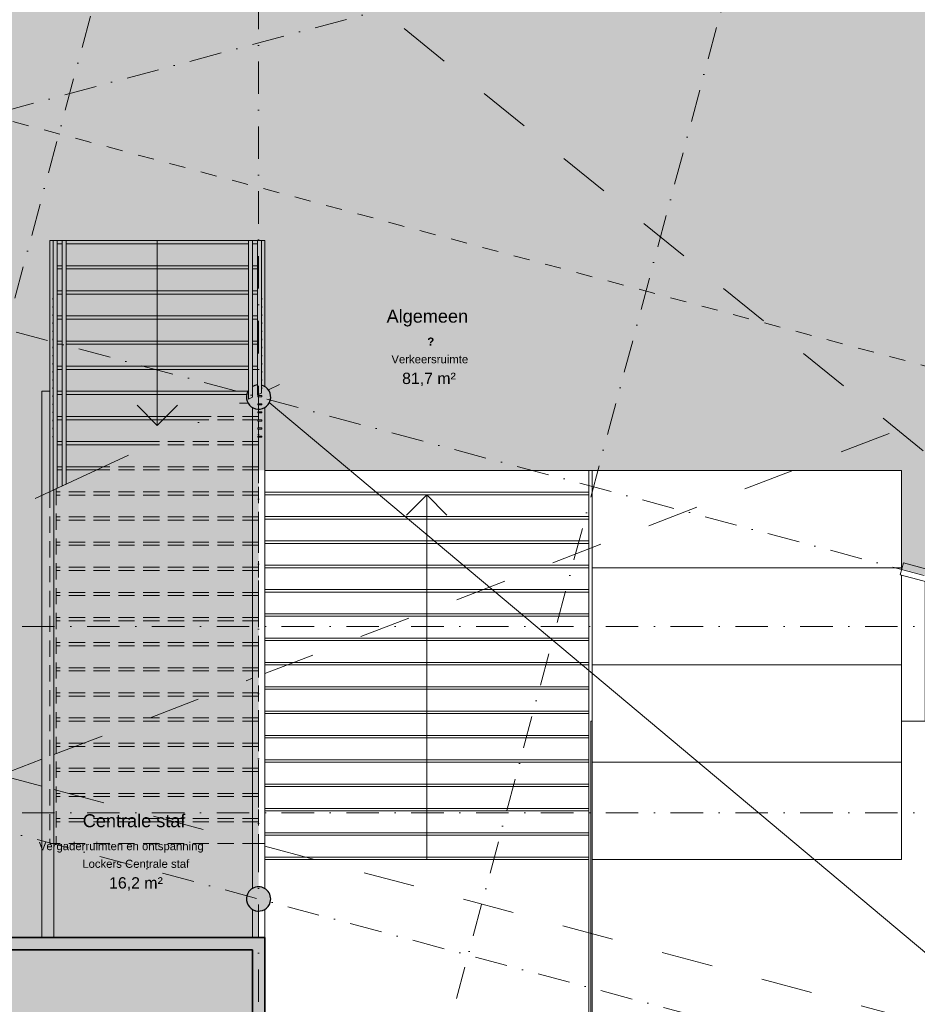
# Model space of a CAD drawing. Header units: millimetres. Extents: x -2530 to 151695, y -8763 to 71774.
# Tile 91 of 217: x 74343 to 85420, y 26339 to 38487. Entities that reach past the tile are written whole.
import ezdxf

# ---------------------------------------------------------------- set-up
doc = ezdxf.new("R2010")
doc.units = ezdxf.units.MM
for name, pattern in [('Dash', [1270, 635, -635]), ('Dash dot', [3175, 1270, -952.5, 0, -952.5]), ('dash fine', [306, 200, -106]), ('Hidden', [400, 200, -200]), ('RR_Level', [800, 400, -200, 0, -200])]:
    doc.linetypes.add(name, pattern=pattern)
for name, color, linetype, lineweight in [('A-AREA-____-IDEN', 2, 'Continuous', 13), ('A-AREA-____-OTLN', 32, 'Hidden', 13), ('A-AREA-____-PATT', 32, 'Continuous', 9), ('A-DETL-____-OTLN', 90, 'Continuous', 13), ('A-FLOR-____-OTLN', 192, 'Continuous', 18), ('A-FLOR-HRAL-MCUT', 11, 'Continuous', 13), ('A-FLOR-HRAL-OTLN', 11, 'Continuous', 13), ('A-WALL-____-MCUT', 113, 'Continuous', 35), ('A-WALL-____-OTLN', 113, 'Continuous', 18), ('A-WALL-____-PATT', 111, 'Continuous', 35), ('Q-CASE-____-OTLN', 31, 'Continuous', 13), ('S-COLS-____-MCUT', 52, 'Continuous', 25), ('S-COLS-____-OTLN', 52, 'Continuous', 18), ('S-GRID-____-OTLN', 1, 'Continuous', 9), ('S-STRS-____-MBND', 31, 'dash fine', 9), ('S-STRS-____-OTLN', 31, 'Continuous', 13)]:
    doc.layers.add(name, color=color, linetype=linetype, lineweight=lineweight)
doc.styles.add('Arial_1', font='arial.ttf', dxfattribs={"height": 100})
doc.styles.add('Arial_B', font='txt', dxfattribs={"height": 160})
doc.styles.add('Arial_B_1', font='txt', dxfattribs={"height": 100})
doc.styles.add('Arial_I', font='txt', dxfattribs={"height": 140})

# ---------------------------------------------------------------- blocks, each defined once
blk = doc.blocks.new('Railing - B0050 X D0010-V2-plot_V1 Copy 1')
at = {"layer": 'A-FLOR-HRAL-MCUT'}
for p, q in [((-20, 7.5), (-25, 7.5)), ((-25, 7.5), (-25, -7.5)), ((-25, -7.5), (-20, -7.5))]:
    blk.add_line(p, q, dxfattribs=at)
blk = doc.blocks.new('Railing - Railing-5674013-plot_V1 Copy 1')
at = {"layer": 'A-FLOR-HRAL-OTLN'}
for p, q in [((74757, 35762), (74807, 35762)), ((74757, 35762), (74757, 32683)), ((74807, 35762), (74807, 32706)), ((74867, 35762), (74917, 35762)), ((74867, 35762), (74867, 32734)), ((74917, 35762), (74917, 32757)), ((74757, 32683), (74807, 32706)), ((74757, 32683), (74807, 32706)), ((74757, 32683), (74807, 32706)), ((74867, 32734), (74917, 32757)), ((74867, 32734), (74917, 32757))]:
    blk.add_line(p, q, dxfattribs=at)
for p in [(74777, 35042), (74777, 34942), (74777, 34842), (74777, 34742), (74777, 34642), (74777, 34542), (74777, 34442), (74777, 34342), (74777, 34242), (74777, 34142), (74777, 34042), (74777, 33942), (74777, 33842), (74777, 33742), (74777, 33642), (74777, 33542), (74777, 33442), (74777, 33342)]:
    blk.add_blockref('Railing - B0050 X D0010-V2-plot_V1 Copy 1', p)
blk = doc.blocks.new('Railing - B0050 X D0010-V3-plot_V1 Copy 1')
at = {"layer": 'A-FLOR-HRAL-MCUT'}
for p, q in [((25, 7.5), (-25, 7.5)), ((-25, 7.5), (-25, -7.5)), ((25, -7.5), (25, 7.5)), ((-25, -7.5), (25, -7.5))]:
    blk.add_line(p, q, dxfattribs=at)
blk = doc.blocks.new('Railing - Railing-5674017-plot_V1 Copy 1')
at = {"layer": 'A-FLOR-HRAL-OTLN'}
for p, q in [((77166, 35762), (77216, 35762)), ((77166, 35762), (77166, 33806)), ((77216, 35762), (77216, 33830)), ((77276, 35762), (77326, 35762)), ((77276, 35762), (77276, 33857)), ((77326, 35762), (77326, 33881)), ((77166, 33806), (77216, 33830)), ((77166, 33806), (77216, 33830)), ((77276, 33857), (77326, 33881)), ((77276, 33857), (77326, 33881)), ((77276, 33857), (77326, 33881))]:
    blk.add_line(p, q, dxfattribs=at)
at = {"extrusion": (0, 0, -1), "zscale": -1}
for name, p in [('Railing - B0050 X D0010-V2-plot_V1 Copy 1', (-77306, 35042)), ('Railing - B0050 X D0010-V2-plot_V1 Copy 1', (-77306, 34942)), ('Railing - B0050 X D0010-V2-plot_V1 Copy 1', (-77306, 34842)), ('Railing - B0050 X D0010-V2-plot_V1 Copy 1', (-77306, 34742)), ('Railing - B0050 X D0010-V2-plot_V1 Copy 1', (-77306, 34642)), ('Railing - B0050 X D0010-V2-plot_V1 Copy 1', (-77306, 34542)), ('Railing - B0050 X D0010-V2-plot_V1 Copy 1', (-77306, 34442)), ('Railing - B0050 X D0010-V2-plot_V1 Copy 1', (-77306, 34342)), ('Railing - B0050 X D0010-V2-plot_V1 Copy 1', (-77306, 34242)), ('Railing - B0050 X D0010-V2-plot_V1 Copy 1', (-77306, 34142)), ('Railing - B0050 X D0010-V2-plot_V1 Copy 1', (-77306, 34042)), ('Railing - B0050 X D0010-V2-plot_V1 Copy 1', (-77306, 33942)), ('Railing - B0050 X D0010-V3-plot_V1 Copy 1', (-77306, 33842)), ('Railing - B0050 X D0010-V3-plot_V1 Copy 1', (-77306, 33742)), ('Railing - B0050 X D0010-V3-plot_V1 Copy 1', (-77306, 33642)), ('Railing - B0050 X D0010-V3-plot_V1 Copy 1', (-77306, 33542)), ('Railing - B0050 X D0010-V3-plot_V1 Copy 1', (-77306, 33442)), ('Railing - B0050 X D0010-V3-plot_V1 Copy 1', (-77306, 33342))]:
    blk.add_blockref(name, p, dxfattribs=at)
blk = doc.blocks.new('NLRS_28_SC_LIB_kolom rond_generiek_ISR - kolom beton_gen ONTWERP-6047542-plot_V1 Copy 1')
at = {"layer": 'S-COLS-____-OTLN', "lineweight": 25}
blk.add_hatch(color=256, dxfattribs=at).paths.add_polyline_path([(21, -148), (62, -136), (98, -113), (126, -81), (144, -42), (150, 0), (144, 42), (126, 81), (98, 113), (62, 136), (21, 148), (-21, 148), (-62, 136), (-98, 113), (-126, 81), (-144, 42), (-150, 0), (-144, -42), (-126, -81), (-98, -113), (-57, -138), (-21, -148), (17, -148)])
at = {"layer": 'S-COLS-____-MCUT'}
for start, end in [(360, 180), (180, 360)]:
    blk.add_arc((0, 0), 150, start, end, dxfattribs=at)
blk = doc.blocks.new('NLRS_28_SC_LIB_kolom rond_generiek_ISR - kolom beton_gen ONTWERP-V6-plot_V1 Copy 1')
at = {"layer": 'S-COLS-____-OTLN', "lineweight": 25}
h = blk.add_hatch(color=256, dxfattribs=at)
h.paths.add_polyline_path([(21, -148), (62, -136), (98, -113), (126, -81), (144, -42), (150, 0), (144, 42), (126, 81), (92, 117), (62, 136), (21, 148), (-4, 148), (3, 124), (8, 125), (10, 110), (7, 109), (20, 57), (-22, 22), (-53, 139), (-62, 136), (-98, 113), (-106, 104), (-73, -21), (-115, -54), (-142, 46), (-145, 35), (-150, 0), (-142, -46), (-126, -81), (-98, -113), (-62, -136), (-21, -148), (17, -148)])
h.paths.add_polyline_path([(25, -93), (15, -96), (11, -81), (59, -68), (63, -83), (55, -85)])
h.paths.add_polyline_path([(-11, 1), (-15, 15), (33, 28), (37, 14), (-1, 4)])
at = {"layer": 'S-COLS-____-MCUT'}
for start, end in [(110.9131, 135.4716), (360, 91.5188), (162.0217, 180), (180, 360)]:
    blk.add_arc((0, 0), 150, start, end, dxfattribs=at)
blk = doc.blocks.new('Tribune trap - Tribune trap-6513603-plot_V1 Copy 1')
at = {"layer": 'Q-CASE-____-OTLN'}
for p, q in [((85226, 32926), (81406, 32926)), ((81406, 32926), (81406, 31726)), ((85226, 31726), (85226, 32926)), ((81406, 31726), (85226, 31726)), ((81406, 31726), (81406, 30526)), ((85226, 31699), (85226, 31705)), ((85226, 30526), (85226, 31635)), ((85516, 31557), (85516, 30731)), ((87866, 30731), (85516, 30731)), ((85516, 30731), (85516, 29831)), ((81406, 30526), (85226, 30526)), ((81406, 30526), (81406, 29326)), ((85226, 29326), (85226, 30526)), ((88684, 23743), (88684, 29914)), ((89584, 23743), (89584, 29914)), ((81391, 29831), (81391, 23826)), ((81406, 29831), (81391, 29831)), ((85984, 29831), (85226, 29831)), ((85984, 25626), (85984, 29831)), ((86884, 29831), (85984, 29831)), ((86884, 24726), (86884, 29831)), ((87784, 29831), (86884, 29831)), ((87784, 23826), (87784, 29831)), ((81406, 29326), (85226, 29326)), ((81406, 29326), (81406, 28126)), ((85226, 28126), (85226, 29326)), ((81406, 28126), (85226, 28126)), ((81406, 28126), (81406, 25626)), ((81406, 25626), (85984, 25626)), ((81406, 25626), (81406, 24726)), ((81406, 24726), (86884, 24726)), ((81391, 23826), (87784, 23826)), ((81391, 23826), (81391, 22926)), ((81391, 22926), (81391, 22026)), ((81391, 22926), (87866, 22926)), ((81391, 22026), (87866, 22026))]:
    blk.add_line(p, q, dxfattribs=at)
for centre, radius, start, end in [((87866, 29914), 818, 360, 90), ((87866, 29914), 1718, 360, 19.759), ((87866, 23743), 1718, 270, 360), ((87866, 23743), 817, 270, 360)]:
    blk.add_arc(centre, radius, start, end, dxfattribs=at)

msp = doc.modelspace()

# ---------------------------------------------------------------- hatches: boundary and pattern name
at = {"layer": 'A-AREA-____-PATT', "transparency": 33554509}
for points in [[(97635.5108, 30967.6958), (98300, 30992.5264), (98300, 31075), (98500, 31075), (98500, 38200), (98350, 38200), (98350, 38683.1688), (93369.6917, 40017.6387), (93256.4588, 39595.0477), (92966.681, 39672.6934), (93079.914, 40095.2845), (88849.6498, 41228.7806), (88736.4168, 40806.1893), (88446.639, 40883.835), (88559.872, 41306.4263), (84193.9323, 42476.2766), (84080.6992, 42053.6851), (83790.9214, 42131.3308), (83904.1545, 42553.9224), (76948.9283, 44417.5701), (76835.6951, 43994.9781), (76545.9174, 44072.6238), (76659.1506, 44495.2158), (69567.1273, 46395.5182), (69597.0131, 46283.9828), (69669.4575, 46303.3942), (69747.1032, 46013.6165), (69674.6588, 45994.205), (71849.6589, 37876.9939), (97514.9497, 31000)], [(77216.4834, 17148.6693), (77216.4834, 17286.7966), (77139.14, 17286.7966), (77139.14, 17586.7966), (77216.4834, 17586.7966), (77216.4834, 20011.7966), (77231.4834, 20011.7966), (77231.4834, 20061.7966), (77278.9834, 20061.7966), (77278.9834, 20961.7966), (77231.4834, 20961.7966), (77231.4834, 21011.7966), (77278.9834, 21011.7966), (77278.9834, 21961.7966), (77231.4834, 21961.7966), (77231.4834, 22011.7966), (77278.9834, 22011.7966), (77278.9834, 22961.7966), (77231.4834, 22961.7966), (77231.4834, 23011.7966), (77278.9834, 23011.7966), (77278.9834, 23961.7966), (77231.4834, 23961.7966), (77231.4834, 24011.7966), (77216.4834, 24011.7966), (77216.4834, 27011.7966), (74151.4834, 27011.7966), (74151.4834, 27086.7966), (72447.4834, 27086.7966), (72447.4834, 27011.7966), (68641.5518, 27011.7966), (68641.5518, 25411.7966), (68716.5518, 25411.7966), (68716.5518, 23614.7966), (68641.5518, 23614.7966), (68641.5518, 22196.4231), (68916.5518, 22196.4231), (68916.5518, 21277.3572), (68907.78, 21150.2841), (68894.1531, 21064.2477), (68866.3848, 20960.6148), (68823.2771, 20851.3086), (68779.2279, 20764.8572), (68708.8434, 20660.1193), (68637.872, 20576.095), (68576.5164, 20514.9095), (68494.0317, 20448.1148), (68388.8938, 20381.9577), (68308.4569, 20340.9731), (68202.5935, 20300.9967), (68104.6613, 20274.7559), (67981.9543, 20257.095), (67891.5518, 20252.3572), (66541.4834, 20252.3572), (66541.4834, 17148.8183), (69641.4834, 17148.8183), (69641.4834, 17586.7966), (69941.4834, 17586.7966), (69941.4834, 17148.7709), (77139.14, 17148.6704)]]:
    msp.add_hatch(color=50, dxfattribs=at).paths.add_polyline_path(points)
h = msp.add_hatch(color=50, dxfattribs=at)
h.paths.add_polyline_path([(72497.4834, 27086.7966), (74151.4834, 27086.7966), (74151.4834, 27161.7966), (74691.4834, 27161.7966), (74691.4834, 33830.671), (77141.9527, 33830.671), (77148.6059, 33874.1913), (77166.0834, 33911.9901), (77166.0834, 33830.671), (77216.0834, 33830.671), (77216.4834, 33959.1931), (77225.9417, 33965.5947), (77266.6089, 33978.5946), (77276.0834, 33978.8201), (77276.0834, 33857.5), (77326.0834, 33880.8154), (77326.0834, 33934.2966), (77331.0834, 33934.2966), (77331.0834, 33949.2966), (77326.0834, 33949.2966), (77326.0834, 33975.1112), (77350.5309, 33968.5605), (77386.9869, 33946.3394), (77415.7058, 33914.7476), (77434.3609, 33876.3444), (77441.0141, 33830.671), (77436.3723, 33791.8486), (77419.5656, 33752.6013), (77392.3825, 33719.6787), (77350.5309, 33693.6722), (77316.3579, 33682.7483), (77291.4834, 33681.7322), (77291.4834, 32925.8333), (85226.085, 32925.8333), (85226.085, 31712.3655), (88527.2673, 30827.8164), (88541.0914, 30860.0987), (88569.8125, 30894.0621), (88610.1261, 30919.0277), (88644.2991, 30929.9517), (88690.7733, 30929.9517), (88728.2211, 30919.9176), (88764.6771, 30897.6965), (88793.396, 30866.1047), (88812.0511, 30827.7015), (88819.1311, 30785.5982), (88817.0451, 30750.1706), (91063.908, 30148.1255), (93099.0258, 32183.2433), (71849.6589, 37876.9939), (72152.8511, 36745.4652), (72060.9953, 36798.4983), (72080.4067, 36726.0538), (71635.5979, 36606.8676), (71616.1864, 36679.3121), (69970.2488, 36238.2844), (69989.6603, 36165.84), (69689.7403, 36085.4767), (69775.6599, 35764.8202), (69703.2155, 35745.4087), (70699.6688, 32026.5943), (70772.1133, 32046.0057), (70932.0717, 31449.0327), (70859.6273, 31429.6213), (71127.2462, 30430.854), (71199.6906, 30450.2654), (71358.8445, 29856.2948), (71286.4001, 29836.8834), (71969.6938, 27286.7966), (72042.1382, 27306.208), (72080.8332, 27161.7966), (72141.4834, 27161.7966), (72141.4834, 27436.7966), (72441.4834, 27436.7966), (72441.4834, 27161.7966), (72447.4834, 27161.7966), (72447.4834, 27086.7966), (72472.4834, 27086.7966)])
h.paths.add_polyline_path([(77322.5213, 33734.2966), (77331.0834, 33734.2966), (77331.0834, 33749.2966), (77291.4834, 33749.2966), (77291.4834, 33734.2966)])
h.paths.add_polyline_path([(77286.5598, 33834.2966), (77331.0834, 33834.2966), (77331.0834, 33849.2966), (77281.0834, 33849.2966), (77281.0834, 33834.2966), (77285.0937, 33834.2966)])
h.paths.add_polyline_path([(72497.1833, 34961.5891), (72455.9436, 34972.6392), (72415.2375, 34999.5355), (72390.7688, 35026.4521), (72372.1136, 35064.8553), (72365.0336, 35106.9586), (72372.1136, 35154.0481), (72390.7688, 35193.2732), (72414.0921, 35221.521), (72455.9436, 35247.5275), (72490.1166, 35258.4514), (72532.799, 35259.4674), (72574.0387, 35248.4173), (72615.8902, 35220.2609), (72639.2135, 35194.6044), (72657.8686, 35156.2012), (72664.9487, 35114.0979), (72657.8686, 35067.0084), (72643.0733, 35032.4581), (72615.8902, 34999.5355), (72580.5328, 34975.605), (72532.799, 34962.4369)])
h = msp.add_hatch(color=254, dxfattribs=at)
h.paths.add_polyline_path([(77266.6105, 27161.7966), (77291.4834, 27161.7966), (77291.4834, 27490.4147), (77266.6105, 27491.8844), (77232.4374, 27501.041), (77195.9814, 27523.2621), (77167.2626, 27554.8539), (77148.6075, 27593.2571), (77141.5275, 27635.3604), (77146.5961, 27677.7529), (77163.4028, 27717.0002), (77190.5859, 27749.9227), (77232.4374, 27775.9293), (77266.6105, 27786.8532), (77291.4834, 27787.8692), (77291.4834, 33682.1561), (77269.8837, 33682.7483), (77232.4359, 33692.7824), (77195.9799, 33715.0035), (77167.261, 33746.5953), (77148.6059, 33784.9984), (77141.5259, 33830.671), (74691.4834, 33830.671), (74691.4834, 27161.7966), (77232.4374, 27161.7966)])
h.paths.add_polyline_path([(77291.4834, 33734.2966), (77291.4834, 33749.2966), (77281.0834, 33749.2966), (77281.0834, 33734.2966)])
h.paths.add_polyline_path([(77166.0834, 33806.2062), (77216.0834, 33830.671), (77166.0834, 33830.671)])
at = {"layer": 'A-WALL-____-PATT', "lineweight": 18}
h = msp.add_hatch(color=47, dxfattribs=at)
h.paths.add_polyline_path([(74151.4834, 27011.7966), (77216.4834, 27011.7966), (77216.4834, 27161.7966), (74151.4834, 27161.7966), (74151.4834, 27094.4133)])
h.paths.add_polyline_path([(72447.4834, 27011.7966), (72447.4834, 27161.7966), (72441.4834, 27161.7966), (72441.4834, 27136.7966), (72141.4834, 27136.7966), (72141.4834, 27161.7966), (72080.8332, 27161.7966), (72121.0255, 27011.7966)])
h = msp.add_hatch(color=47, dxfattribs=at)
h.paths.add_polyline_path([(77216.4834, 17050.7966), (77366.4834, 17050.7966), (77366.4834, 20011.7966), (77216.4834, 20011.7966), (77216.4834, 17286.7966)])
h.paths.add_polyline_path([(77366.4834, 24011.7966), (77366.4834, 27161.7966), (77216.4834, 27161.7966), (77216.4834, 24011.7966)])

# ---------------------------------------------------------------- linework, layer by layer
at = {"layer": 'A-AREA-____-OTLN', "color": 9}
for p, q in [((97635.5108, 30967.6958), (72323.6849, 37749.9791)), ((77366.4834, 32925.8333), (85226.085, 32925.8333)), ((85226.085, 31790.0112), (85226.085, 32925.8333))]:
    msp.add_line(p, q, dxfattribs=at)
at = {"layer": 'A-DETL-____-OTLN', "linetype": 'Dash', "lineweight": 9}
for p, q in [((70222.9092, 45590.1805), (88151.4987, 31006.149)), ((77366.4834, 30419.1308), (98310.4604, 38473.7672)), ((74766.4834, 29419.2226), (77216.4834, 30361.4438)), ((74106.2971, 29165.3281), (74616.4834, 29361.5356)), ((74106.2971, 29165.3281), (74616.4834, 29028.6241)), ((74766.4834, 28988.4317), (77216.4834, 28331.9562)), ((77366.4834, 28291.7638), (98425.0117, 22649.1481))]:
    msp.add_line(p, q, dxfattribs=at)
at = {"layer": 'A-DETL-____-OTLN', "lineweight": 18}
msp.add_line((77423.814, 33762.5221), (106120.6621, 9709.6744), dxfattribs=at)
at = {"layer": 'A-FLOR-____-OTLN'}
for p, q in [((81366.4834, 32925.8333), (85226.085, 32925.8333)), ((85226.085, 32925.8333), (85226.085, 31704.6009))]:
    msp.add_line(p, q, dxfattribs=at)
at = {"layer": 'A-WALL-____-MCUT'}
for p, q in [((77366.4834, 27161.7966), (74151.4834, 27161.7966)), ((77366.4834, 24011.7966), (77366.4834, 27161.7966)), ((74151.4834, 27011.7966), (77216.4834, 27011.7966)), ((77216.4834, 27011.7966), (77216.4834, 24011.7966))]:
    msp.add_line(p, q, dxfattribs=at)
at = {"layer": 'A-WALL-____-OTLN'}
for p, q in [((74616.4834, 33905.671), (74716.4834, 33905.671)), ((74616.4834, 27161.7966), (74616.4834, 33905.671)), ((77162.8523, 33755.671), (77057.7104, 33755.671)), ((77216.4834, 27767.4507), (77216.4834, 33702.5059)), ((77366.4834, 33702.1497), (77366.4834, 27767.0965)), ((74766.4834, 32687.2543), (74766.4834, 27161.7966)), ((85248.9417, 31783.8868), (85210.1188, 31638.9979)), ((85248.9417, 31783.8868), (88570.2023, 30893.9577)), ((88523.8176, 30751.095), (85210.1188, 31638.9979)), ((77216.4834, 27161.7966), (77216.4834, 27510.7655)), ((77366.4834, 27510.4073), (77366.4834, 27161.7966))]:
    msp.add_line(p, q, dxfattribs=at)
at = {"layer": 'S-GRID-____-OTLN', "linetype": 'RR_Level'}
for p, q in [((77291.485, 70774.2271), (77291.485, -6763.3674)), ((67864.6299, 11094.0622), (77964.8369, 48788.5481)), ((146046.376, 9216.1125), (-468.8634, 48474.7526)), ((75177.7869, 9409.3119), (85277.994, 47103.7978)), ((90741.8331, 41804.0137), (-68.3933, 17471.4868)), ((65026.4766, 37117.0697), (146431.6199, 15304.6273)), ((-34.3191, 31000), (143998.0499, 31000)), ((-34.3191, 28700), (143998.0499, 28700))]:
    msp.add_line(p, q, dxfattribs=at)
at = {"layer": 'S-STRS-____-MBND', "linetype": 'Dash dot', "lineweight": 13}
msp.add_line((74535.2219, 32579.4153), (77547.745, 33984.1779), dxfattribs=at)
at = {"layer": 'S-STRS-____-MBND'}
for p, q in [((77291.4834, 33682.1561), (77291.4834, 33649.2966)), ((77366.4834, 33702.1497), (77366.4834, 28321.7966)), ((77291.4834, 33551.7966), (76620.5003, 33551.7966)), ((77291.4834, 33591.7966), (76706.2806, 33591.7966)), ((77291.4834, 33634.2966), (77291.4834, 33549.2966)), ((77291.4834, 33534.2966), (77291.4834, 33449.2966)), ((77291.4834, 33434.2966), (77291.4834, 33349.2966)), ((77291.4834, 33334.2966), (77291.4834, 28321.7966)), ((77291.4834, 33241.7966), (75955.7031, 33241.7966)), ((77291.4834, 33281.7966), (76041.4834, 33281.7966)), ((77291.4834, 32931.7966), (75290.906, 32931.7966)), ((77291.4834, 32971.7966), (75376.6863, 32971.7966)), ((74791.4834, 32698.912), (74791.4834, 28321.7966)), ((74716.4834, 32663.9389), (74716.4834, 28321.7966)), ((77291.4834, 32661.7966), (74791.4834, 32661.7966)), ((77291.4834, 32621.7966), (74791.4834, 32621.7966)), ((77291.4834, 32351.7966), (74791.4834, 32351.7966)), ((77291.4834, 32311.7966), (74791.4834, 32311.7966)), ((77291.4834, 32041.7966), (74791.4834, 32041.7966)), ((77291.4834, 32001.7966), (74791.4834, 32001.7966)), ((77291.4834, 31731.7966), (74791.4834, 31731.7966)), ((77291.4834, 31691.7966), (74791.4834, 31691.7966)), ((77291.4834, 31421.7966), (74791.4834, 31421.7966)), ((77291.4834, 31381.7966), (74791.4834, 31381.7966)), ((77291.4834, 31111.7966), (74791.4834, 31111.7966)), ((77291.4834, 31071.7966), (74791.4834, 31071.7966)), ((77291.4834, 30801.7966), (74791.4834, 30801.7966)), ((77291.4834, 30761.7966), (74791.4834, 30761.7966)), ((77291.4834, 30491.7966), (74791.4834, 30491.7966)), ((77291.4834, 30451.7966), (74791.4834, 30451.7966)), ((77291.4834, 30181.7966), (74791.4834, 30181.7966)), ((77291.4834, 30141.7966), (74791.4834, 30141.7966)), ((77291.4834, 29871.7966), (74791.4834, 29871.7966)), ((77291.4834, 29831.7966), (74791.4834, 29831.7966)), ((77291.4834, 29561.7966), (74791.4834, 29561.7966)), ((77291.4834, 29521.7966), (74791.4834, 29521.7966)), ((77291.4834, 29251.7966), (74791.4834, 29251.7966)), ((77291.4834, 29211.7966), (74791.4834, 29211.7966)), ((77291.4834, 28941.7966), (74791.4834, 28941.7966)), ((77291.4834, 28901.7966), (74791.4834, 28901.7966)), ((77291.4834, 28631.7966), (74791.4834, 28631.7966)), ((77291.4834, 28591.7966), (74791.4834, 28591.7966)), ((74716.4834, 28321.7966), (74791.4834, 28321.7966)), ((77291.4834, 28321.7966), (74791.4834, 28321.7966)), ((77291.4834, 28321.7966), (77366.4834, 28321.7966))]:
    msp.add_line(p, q, dxfattribs=at)
at = {"layer": 'S-STRS-____-OTLN'}
for p, q in [((74756.8834, 35761.7966), (74716.4834, 35761.7966)), ((74716.4834, 35761.7966), (74716.4834, 32663.9389)), ((74866.8834, 35761.7966), (74806.8834, 35761.7966)), ((74866.8834, 35721.7966), (74806.8834, 35721.7966)), ((77166.0834, 35761.7966), (74916.8834, 35761.7966)), ((77166.0834, 35721.7966), (74916.8834, 35721.7966)), ((77276.0834, 35761.7966), (77216.0834, 35761.7966)), ((77276.0834, 35721.7966), (77216.0834, 35721.7966)), ((77366.4834, 35761.7966), (77326.0834, 35761.7966)), ((77366.4834, 35761.7966), (77366.4834, 33958.8369)), ((74866.8834, 35451.7966), (74806.8834, 35451.7966)), ((74866.8834, 35411.7966), (74806.8834, 35411.7966)), ((77166.0834, 35451.7966), (74916.8834, 35451.7966)), ((77166.0834, 35411.7966), (74916.8834, 35411.7966)), ((77276.0834, 35451.7966), (77216.0834, 35451.7966)), ((77276.0834, 35411.7966), (77216.0834, 35411.7966)), ((74866.8834, 35141.7966), (74806.8834, 35141.7966)), ((77166.0834, 35141.7966), (74916.8834, 35141.7966)), ((77276.0834, 35141.7966), (77216.0834, 35141.7966)), ((74866.8834, 35101.7966), (74806.8834, 35101.7966)), ((77166.0834, 35101.7966), (74916.8834, 35101.7966)), ((77276.0834, 35101.7966), (77216.0834, 35101.7966)), ((74866.8834, 34831.7966), (74806.8834, 34831.7966)), ((74866.8834, 34791.7966), (74806.8834, 34791.7966)), ((77166.0834, 34831.7966), (74916.8834, 34831.7966)), ((77166.0834, 34791.7966), (74916.8834, 34791.7966)), ((77276.0834, 34831.7966), (77216.0834, 34831.7966)), ((77276.0834, 34791.7966), (77216.0834, 34791.7966)), ((74866.8834, 34521.7966), (74806.8834, 34521.7966)), ((77166.0834, 34521.7966), (74916.8834, 34521.7966)), ((77276.0834, 34521.7966), (77216.0834, 34521.7966)), ((74866.8834, 34481.7966), (74806.8834, 34481.7966)), ((77166.0834, 34481.7966), (74916.8834, 34481.7966)), ((77276.0834, 34481.7966), (77216.0834, 34481.7966)), ((74866.8834, 34211.7966), (74806.8834, 34211.7966)), ((74866.8834, 34171.7966), (74806.8834, 34171.7966)), ((77166.0834, 34211.7966), (74916.8834, 34211.7966)), ((77166.0834, 34171.7966), (74916.8834, 34171.7966)), ((77276.0834, 34211.7966), (77216.0834, 34211.7966)), ((77276.0834, 34171.7966), (77216.0834, 34171.7966)), ((74866.8834, 33901.7966), (74806.8834, 33901.7966)), ((77160.4272, 33901.7966), (74916.8834, 33901.7966)), ((74866.8834, 33861.7966), (74806.8834, 33861.7966)), ((77145.6742, 33861.7966), (74916.8834, 33861.7966)), ((74866.8834, 33591.7966), (74806.8834, 33591.7966)), ((74866.8834, 33551.7966), (74806.8834, 33551.7966)), ((76706.2806, 33591.7966), (74916.8834, 33591.7966)), ((76620.5003, 33551.7966), (74916.8834, 33551.7966)), ((74866.8834, 33281.7966), (74806.8834, 33281.7966)), ((74866.8834, 33241.7966), (74806.8834, 33241.7966)), ((76041.4834, 33281.7966), (74916.8834, 33281.7966)), ((75955.7031, 33241.7966), (74916.8834, 33241.7966)), ((74866.8834, 32971.7966), (74806.8834, 32971.7966)), ((74866.8834, 32931.7966), (74806.8834, 32931.7966)), ((75376.6863, 32971.7966), (74916.8834, 32971.7966)), ((75290.906, 32931.7966), (74916.8834, 32931.7966)), ((77366.4834, 32925.8333), (81366.4834, 32925.8333)), ((81366.4834, 32625.8333), (81366.4834, 32925.8333)), ((77366.4834, 32655.8333), (81366.4834, 32655.8333)), ((77366.4834, 32625.8333), (81366.4834, 32625.8333)), ((81366.4834, 32325.8333), (81366.4834, 32625.8333)), ((77366.4834, 32355.8333), (81366.4834, 32355.8333)), ((77366.4834, 32325.8333), (81366.4834, 32325.8333)), ((81366.4834, 32025.8333), (81366.4834, 32325.8333)), ((77366.4834, 32055.8333), (81366.4834, 32055.8333)), ((77366.4834, 32025.8333), (81366.4834, 32025.8333)), ((81366.4834, 31725.8333), (81366.4834, 32025.8333)), ((77366.4834, 31755.8333), (81366.4834, 31755.8333)), ((77366.4834, 31725.8333), (81366.4834, 31725.8333)), ((81366.4834, 31425.8333), (81366.4834, 31725.8333)), ((77366.4834, 31455.8333), (81366.4834, 31455.8333)), ((77366.4834, 31425.8333), (81366.4834, 31425.8333)), ((81366.4834, 31125.8333), (81366.4834, 31425.8333)), ((77366.4834, 31155.8333), (81366.4834, 31155.8333)), ((77366.4834, 31125.8333), (81366.4834, 31125.8333)), ((81366.4834, 30825.8333), (81366.4834, 31125.8333)), ((77366.4834, 30855.8333), (81366.4834, 30855.8333)), ((77366.4834, 30825.8333), (81366.4834, 30825.8333)), ((81366.4834, 30525.8333), (81366.4834, 30825.8333)), ((77366.4834, 30555.8333), (81366.4834, 30555.8333)), ((77366.4834, 30525.8333), (81366.4834, 30525.8333)), ((81366.4834, 30225.8333), (81366.4834, 30525.8333)), ((77366.4834, 30255.8333), (81366.4834, 30255.8333)), ((77366.4834, 30225.8333), (81366.4834, 30225.8333)), ((81366.4834, 29925.8333), (81366.4834, 30225.8333)), ((77366.4834, 29955.8333), (81366.4834, 29955.8333)), ((77366.4834, 29925.8333), (81366.4834, 29925.8333)), ((81366.4834, 29625.8333), (81366.4834, 29925.8333)), ((77366.4834, 29655.8333), (81366.4834, 29655.8333)), ((77366.4834, 29625.8333), (81366.4834, 29625.8333)), ((81366.4834, 29325.8333), (81366.4834, 29625.8333)), ((77366.4834, 29355.8333), (81366.4834, 29355.8333)), ((77366.4834, 29325.8333), (81366.4834, 29325.8333)), ((81366.4834, 29025.8333), (81366.4834, 29325.8333)), ((77366.4834, 29055.8333), (81366.4834, 29055.8333)), ((77366.4834, 29025.8333), (81366.4834, 29025.8333)), ((81366.4834, 28725.8333), (81366.4834, 29025.8333)), ((77366.4834, 28755.8333), (81366.4834, 28755.8333)), ((77366.4834, 28725.8333), (81366.4834, 28725.8333)), ((81366.4834, 28425.8333), (81366.4834, 28725.8333)), ((77366.4834, 28455.8333), (81366.4834, 28455.8333)), ((77366.4834, 28425.8333), (81366.4834, 28425.8333)), ((81366.4834, 28125.8333), (81366.4834, 28425.8333)), ((77366.4834, 28155.8333), (81366.4834, 28155.8333)), ((77366.4834, 28125.8333), (81366.4834, 28125.8333)), ((81366.4834, 26536.7966), (81366.4834, 28125.8333)), ((81366.4834, 26236.7966), (81366.4834, 26536.7966))]:
    msp.add_line(p, q, dxfattribs=at)
at = {"layer": 'S-STRS-____-OTLN', "lineweight": 9}
for p, q in [((76041.4834, 35761.7966), (76041.4834, 35451.7966)), ((76041.4834, 35451.7966), (76041.4834, 35141.7966)), ((76041.4834, 35141.7966), (76041.4834, 34831.7966)), ((76041.4834, 34831.7966), (76041.4834, 34521.7966)), ((76041.4834, 34521.7966), (76041.4834, 34211.7966)), ((76041.4834, 34211.7966), (76041.4834, 33901.7966)), ((76041.4834, 33901.7966), (76041.4834, 33591.7966)), ((76041.4834, 33481.7966), (75791.4834, 33731.7966)), ((76041.4834, 33481.7966), (76291.4834, 33731.7966)), ((76041.4834, 33591.7966), (76041.4834, 33481.7966)), ((79366.4834, 32625.8333), (79116.4834, 32375.8333)), ((79366.4834, 32325.8333), (79366.4834, 32625.8333)), ((79366.4834, 32625.8333), (79616.4834, 32375.8333)), ((79366.4834, 32025.8333), (79366.4834, 32325.8333)), ((79366.4834, 31725.8333), (79366.4834, 32025.8333)), ((79366.4834, 31425.8333), (79366.4834, 31725.8333)), ((79366.4834, 31125.8333), (79366.4834, 31425.8333)), ((79366.4834, 30825.8333), (79366.4834, 31125.8333)), ((79366.4834, 30525.8333), (79366.4834, 30825.8333)), ((79366.4834, 30225.8333), (79366.4834, 30525.8333)), ((79366.4834, 29925.8333), (79366.4834, 30225.8333)), ((79366.4834, 29625.8333), (79366.4834, 29925.8333)), ((79366.4834, 29325.8333), (79366.4834, 29625.8333)), ((79366.4834, 29025.8333), (79366.4834, 29325.8333)), ((79366.4834, 28725.8333), (79366.4834, 29025.8333)), ((79366.4834, 28425.8333), (79366.4834, 28725.8333)), ((79366.4834, 28125.8333), (79366.4834, 28425.8333))]:
    msp.add_line(p, q, dxfattribs=at)

# ---------------------------------------------------------------- block references
at = {"layer": 'A-FLOR-HRAL-OTLN'}
for name in ['Railing - Railing-5674013-plot_V1 Copy 1', 'Railing - Railing-5674017-plot_V1 Copy 1']:
    msp.add_blockref(name, (0, 0), dxfattribs=at)
at = {"layer": 'Q-CASE-____-OTLN'}
msp.add_blockref('Tribune trap - Tribune trap-6513603-plot_V1 Copy 1', (0, 0), dxfattribs=at)
at = {"layer": 'S-COLS-____-OTLN', "lineweight": 25}
for name, p, rotation in [('NLRS_28_SC_LIB_kolom rond_generiek_ISR - kolom beton_gen ONTWERP-V6-plot_V1 Copy 1', (77291.4834, 33830.6714), 345.0000000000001), ('NLRS_28_SC_LIB_kolom rond_generiek_ISR - kolom beton_gen ONTWERP-6047542-plot_V1 Copy 1', (77291.485, 27638.93), 345.0000000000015)]:
    msp.add_blockref(name, p, dxfattribs=dict(at, rotation=rotation))

# ---------------------------------------------------------------- texts
at = {"layer": 'A-AREA-____-IDEN', "lineweight": 9, "attachment_point": 1}
for s, insert, char_height, width, style in [('Algemeen', (78870.8155, 34909.0374), 160, 1218.565, 'Arial_B'), ('\\fArial|b1|i0|c0|p34|;?', (79373.6905, 34565.5202), 100, 112.23625, 'Arial_B_1'), ('Verkeersruimte', (78930.6905, 34347.7828), 100, 1186.4975, 'Arial_1'), ('81,7 m²', (79062.6905, 34131.8815), 140, 865.8225, 'Arial_I'), ('Centrale staf', (75121.8543, 28684.1953), 160, 1539.24, 'Arial_B'), ('Vergaderruimten en ontspanning', (74579.7293, 28340.6781), 100, 2966.24375, 'Arial_B_1'), ('Lockers Centrale staf', (75115.7293, 28122.9408), 100, 1667.51, 'Arial_1'), ('16,2 m²', (75446.7293, 27907.0395), 140, 865.8225, 'Arial_I')]:
    msp.add_mtext(s, dxfattribs=dict(at, insert=insert, char_height=char_height, width=width, style=style))

doc.saveas('drawing.dxf')
